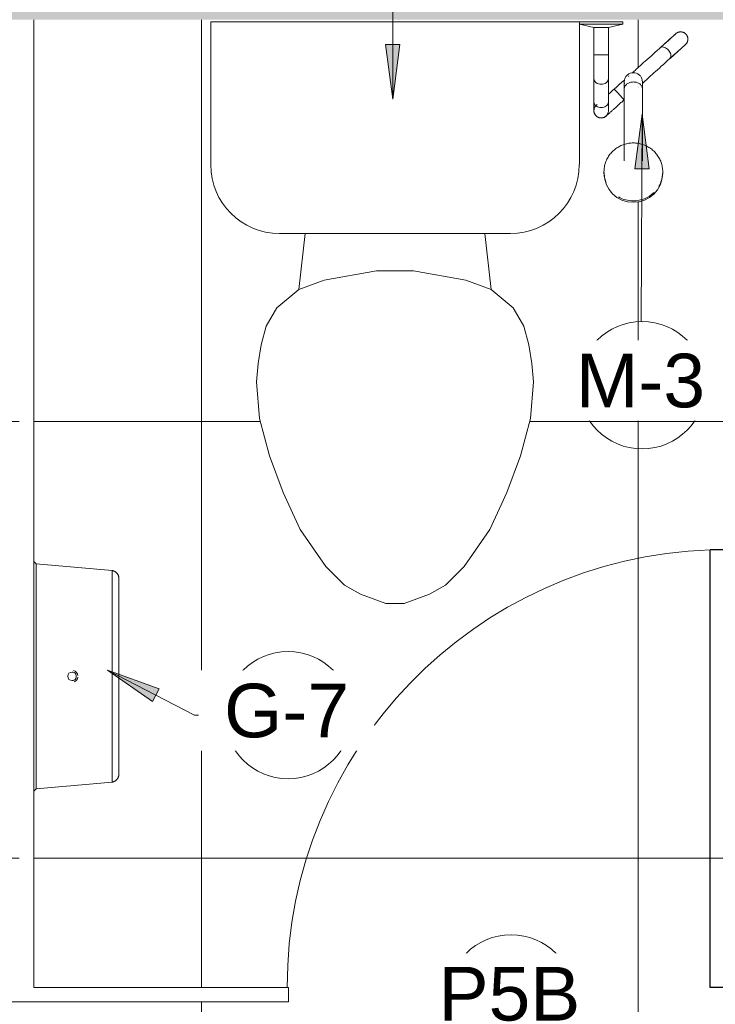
# Model space of a CAD drawing. Header units: metres. Extents: x -7.1 to 31.6, y -21.1 to 8.5.
# Tile 7 of 44: x -4.8 to -3.8, y -19.1 to -17.7. Entities that reach past the tile are written whole.
import ezdxf

# ---------------------------------------------------------------- set-up
doc = ezdxf.new("R2010")
doc.units = ezdxf.units.M
for name, color, linetype, lineweight in [('A-ANNO-KEYN', 231, 'Continuous', 9), ('A-DOOR', 31, 'Continuous', 18), ('A-FLOR-PATT', 8, 'Continuous', 18), ('A-GENM', 13, 'Continuous', 18), ('A-WALL', 113, 'Continuous', 18), ('A-WALL-PATT', 111, 'Continuous', 35), ('P-SANR-FIXT', 6, 'Continuous', 18)]:
    doc.layers.add(name, color=color, linetype=linetype, lineweight=lineweight)
doc.styles.add('Arial_1', font='arial.ttf', dxfattribs={"height": 0.073765})

# ---------------------------------------------------------------- blocks, each defined once
blk = doc.blocks.new('ADA Shower Head with adjustable bar 2 - ADA Shower Head with adjustable bar 2-V1-PAGINAÇÃO DE PISO E LAYOUT VEST_ MASCULINO')
at = {"layer": 'P-SANR-FIXT', "color": 7}
for p, q in [((-0.0243, 0.127), (-0.0245, 0.1248)), ((0.056, 0.1248), (0.0558, 0.127)), ((0.0032, 0.1063), (0.0032, 0.0074)), ((0.0282, 0.0067), (0.0282, 0.1063)), ((0.0282, 0.0221), (0.0287, 0.0225)), ((0.05, 0.0255), (0.05, -0.0071)), ((0.07, -0.0062), (0.07, 0.0255)), ((0.009, 0.0048), (0.0093, 0.005)), ((0.022, -0.0104), (0.0218, -0.0106)), ((0.0225, -0.0099), (0.0223, -0.0102)), ((0.05, -0.0399), (0.05, -0.0769)), ((0.07, -0.0769), (0.07, -0.0399)), ((0.05, -0.0769), (0.03, -0.0819)), ((0.06, -0.0769), (0.05, -0.0769)), ((0.07, -0.0769), (0.06, -0.0769)), ((0.09, -0.0819), (0.07, -0.0769)), ((0.03, -0.0819), (0.03, -0.0849)), ((0.03, -0.0819), (0.06, -0.0819)), ((0.06, -0.0849), (0.03, -0.0849)), ((0.06, -0.0819), (0.09, -0.0819)), ((0.09, -0.0849), (0.06, -0.0849))]:
    blk.add_line(p, q, dxfattribs=at)
at = {"layer": 'P-SANR-FIXT', "color": 7, "flags": 128}
for points in [[(-0.0222, 0.135), (-0.0227, 0.1335), (-0.0232, 0.1319), (-0.0236, 0.1304), (-0.0239, 0.1288), (-0.0242, 0.1272), (-0.0244, 0.1257), (-0.0245, 0.1241), (-0.0246, 0.1225), (-0.0246, 0.1209), (-0.0246, 0.1193), (-0.0244, 0.1177), (-0.0243, 0.1161), (-0.024, 0.1145), (-0.0237, 0.1129), (-0.0233, 0.1114), (-0.0229, 0.1098), (-0.0224, 0.1083), (-0.0218, 0.1068), (-0.0212, 0.1054), (-0.0205, 0.1039), (-0.0198, 0.1025), (-0.019, 0.1011), (-0.0181, 0.0997), (-0.0172, 0.0984), (-0.0162, 0.0971), (-0.0152, 0.0959), (-0.0142, 0.0947), (-0.0131, 0.0935), (-0.0119, 0.0924), (-0.0107, 0.0913), (-0.0095, 0.0903), (-0.0082, 0.0894), (-0.0069, 0.0884), (-0.0055, 0.0876), (-0.0041, 0.0868), (-0.0027, 0.086), (-0.0013, 0.0853), (0.0002, 0.0847), (0.0017, 0.0841), (0.0032, 0.0836), (0.0048, 0.0831), (0.0063, 0.0827), (0.0079, 0.0824), (0.0095, 0.0821), (0.0111, 0.0819), (0.0127, 0.0817), (0.0143, 0.0816), (0.0158, 0.0816)], [(0.0158, 0.0816), (0.0174, 0.0816), (0.019, 0.0817), (0.0206, 0.0819), (0.0222, 0.0821), (0.0238, 0.0824), (0.0253, 0.0827), (0.0269, 0.0831), (0.0284, 0.0836), (0.0299, 0.0841), (0.0314, 0.0847), (0.0329, 0.0853), (0.0344, 0.0861), (0.0358, 0.0868), (0.0372, 0.0876), (0.0385, 0.0885), (0.0398, 0.0894), (0.0411, 0.0904), (0.0423, 0.0914), (0.0435, 0.0925), (0.0447, 0.0936), (0.0458, 0.0948), (0.0468, 0.096), (0.0479, 0.0972), (0.0488, 0.0985), (0.0497, 0.0998), (0.0506, 0.1012), (0.0514, 0.1026), (0.0521, 0.104), (0.0528, 0.1054), (0.0534, 0.1069), (0.054, 0.1084), (0.0544, 0.1099), (0.0549, 0.1115), (0.0553, 0.113), (0.0556, 0.1146), (0.0558, 0.1162), (0.056, 0.1178), (0.0561, 0.1194), (0.0562, 0.121), (0.0561, 0.1226), (0.0561, 0.1242), (0.0559, 0.1258), (0.0557, 0.1274), (0.0554, 0.1289), (0.0551, 0.1305), (0.0547, 0.132), (0.0542, 0.1336), (0.0537, 0.135)], [(0.0287, 0.0225), (0.0297, 0.0234), (0.0308, 0.0244), (0.0318, 0.0253), (0.0328, 0.0262), (0.0338, 0.0271), (0.0348, 0.028), (0.0358, 0.0289), (0.0367, 0.0297), (0.0377, 0.0306), (0.0386, 0.0315), (0.0396, 0.0323), (0.0405, 0.0331), (0.0413, 0.0339), (0.0422, 0.0347), (0.043, 0.0354), (0.0439, 0.0361), (0.0446, 0.0369), (0.0454, 0.0375), (0.0461, 0.0382), (0.0468, 0.0388), (0.0475, 0.0394), (0.0481, 0.04), (0.0487, 0.0405), (0.0493, 0.041), (0.0498, 0.0415), (0.0503, 0.042), (0.0508, 0.0424), (0.0512, 0.0428), (0.0516, 0.0431), (0.052, 0.0434), (0.0523, 0.0437), (0.0525, 0.044), (0.0528, 0.0442), (0.053, 0.0443), (0.0531, 0.0445), (0.0532, 0.0446), (0.0533, 0.0446), (0.0533, 0.0447)], [(0.0533, 0.0447), (0.0536, 0.0449), (0.0539, 0.0452), (0.0542, 0.0454), (0.0546, 0.0456), (0.0549, 0.0458), (0.0553, 0.046), (0.0556, 0.0462), (0.056, 0.0464), (0.0564, 0.0465), (0.0567, 0.0467), (0.0571, 0.0468), (0.0575, 0.0469), (0.0579, 0.047), (0.0583, 0.0471), (0.0587, 0.0471), (0.0591, 0.0472), (0.0595, 0.0472), (0.0599, 0.0472), (0.0603, 0.0472), (0.0607, 0.0472), (0.0611, 0.0472), (0.0615, 0.0471), (0.0619, 0.0471), (0.0623, 0.047), (0.0626, 0.0469), (0.063, 0.0468), (0.0634, 0.0466), (0.0638, 0.0465), (0.0641, 0.0463), (0.0645, 0.0462), (0.0649, 0.046), (0.0652, 0.0458), (0.0655, 0.0456), (0.0659, 0.0453), (0.0662, 0.0451), (0.0665, 0.0448), (0.0668, 0.0446), (0.0671, 0.0443), (0.0674, 0.044), (0.0676, 0.0437), (0.0679, 0.0434), (0.0681, 0.0431), (0.0683, 0.0427), (0.0686, 0.0424), (0.0688, 0.0421), (0.0689, 0.0417), (0.0691, 0.0413), (0.0693, 0.041), (0.0694, 0.0406), (0.0695, 0.0402), (0.0697, 0.0398), (0.0698, 0.0394), (0.0698, 0.0391), (0.0699, 0.0387), (0.0699, 0.0383), (0.07, 0.0379), (0.07, 0.0375), (0.07, 0.0371), (0.07, 0.0367), (0.07, 0.0363), (0.0699, 0.0359), (0.0698, 0.0355), (0.0698, 0.0351), (0.0697, 0.0347), (0.0696, 0.0343), (0.0694, 0.0339), (0.0693, 0.0336), (0.0691, 0.0332), (0.069, 0.0328), (0.0688, 0.0325), (0.0686, 0.0321), (0.0684, 0.0318), (0.0682, 0.0314), (0.0679, 0.0311), (0.0677, 0.0308), (0.0674, 0.0305), (0.0671, 0.0302), (0.0669, 0.0299), (0.0667, 0.0298)], [(0.05, 0.0372), (0.05, 0.0372), (0.05, 0.037), (0.05, 0.0368), (0.05, 0.0365), (0.05, 0.0361), (0.05, 0.0357), (0.05, 0.0352), (0.05, 0.0346), (0.05, 0.034), (0.05, 0.0333), (0.05, 0.0326), (0.05, 0.0317), (0.05, 0.0308), (0.05, 0.0299), (0.05, 0.0289), (0.05, 0.0278), (0.05, 0.0267), (0.05, 0.0255), (0.05, 0.0255)], [(0.0667, 0.0298), (0.0667, 0.0298), (0.0666, 0.0297), (0.0665, 0.0296), (0.0664, 0.0295), (0.0662, 0.0293), (0.066, 0.0291), (0.0657, 0.0289), (0.0654, 0.0286)], [(0.07, 0.0255), (0.07, 0.0267), (0.07, 0.0278), (0.07, 0.0289), (0.07, 0.0299), (0.07, 0.0308), (0.07, 0.0317), (0.07, 0.0325), (0.07, 0.0333), (0.07, 0.034), (0.07, 0.0346), (0.07, 0.0352), (0.07, 0.0357), (0.07, 0.0361), (0.07, 0.0365), (0.07, 0.0368), (0.07, 0.037), (0.07, 0.0372), (0.07, 0.0372)], [(0.0501, 0.0149), (0.0493, 0.0141), (0.0483, 0.0132), (0.0473, 0.0124), (0.0463, 0.0115), (0.0453, 0.0105), (0.0443, 0.0096), (0.0433, 0.0087), (0.0422, 0.0078), (0.0421, 0.0077)], [(0.0032, 0.007), (0.0032, 0.006), (0.0032, 0.0051), (0.0032, 0.0042), (0.0032, 0.0033), (0.0032, 0.0025), (0.0032, 0.0018), (0.0032, 0.0011), (0.0032, 0.0004), (0.0032, -0.0001), (0.0032, -0.0006), (0.0032, -0.0011), (0.0032, -0.0015), (0.0032, -0.0018), (0.0032, -0.002), (0.0032, -0.0022), (0.0032, -0.0024), (0.0032, -0.0024)], [(0.0086, 0.0044), (0.0086, 0.0044), (0.0087, 0.0045), (0.0087, 0.0045)], [(0.0421, 0.0077), (0.0386, 0.0045), (0.0351, 0.0013), (0.0316, -0.0018), (0.0281, -0.0049), (0.0278, -0.0053)], [(0.0282, -0.0024), (0.0282, -0.0023), (0.0282, -0.0022), (0.0282, -0.002), (0.0282, -0.0017), (0.0282, -0.0014), (0.0282, -0.001), (0.0282, -0.0005), (0.0282, 0), (0.0282, 0.0006), (0.0282, 0.0013), (0.0282, 0.002), (0.0282, 0.0027), (0.0282, 0.0035), (0.0282, 0.0044), (0.0282, 0.0053), (0.0282, 0.0063), (0.0282, 0.007)], [(-0.0345, -0.0344), (-0.0314, -0.0316), (-0.0284, -0.0289), (-0.0255, -0.0263), (-0.0227, -0.0238), (-0.02, -0.0213), (-0.0174, -0.019), (-0.0149, -0.0167), (-0.0125, -0.0146), (-0.0102, -0.0125), (-0.008, -0.0105), (-0.0059, -0.0087), (-0.004, -0.0069), (-0.0022, -0.0053), (-0.0005, -0.0038), (0.001, -0.0024), (0.0024, -0.0012), (0.0034, -0.0003)], [(0.05, -0.0066), (0.05, -0.0077), (0.05, -0.0089), (0.05, -0.0101), (0.05, -0.0114), (0.05, -0.0127), (0.05, -0.0141), (0.05, -0.0155), (0.05, -0.0169), (0.05, -0.0184), (0.05, -0.02), (0.05, -0.0216), (0.05, -0.0232), (0.05, -0.0248), (0.05, -0.0265), (0.05, -0.0282), (0.05, -0.0299), (0.05, -0.0316), (0.05, -0.0334), (0.05, -0.0351), (0.05, -0.0369), (0.05, -0.0387), (0.05, -0.0399)], [(0.07, -0.0399), (0.07, -0.0381), (0.07, -0.0363), (0.07, -0.0345), (0.07, -0.0328), (0.07, -0.031), (0.07, -0.0293), (0.07, -0.0276), (0.07, -0.0259), (0.07, -0.0242), (0.07, -0.0226), (0.07, -0.021), (0.07, -0.0195), (0.07, -0.0179), (0.07, -0.0165), (0.07, -0.015), (0.07, -0.0136), (0.07, -0.0123), (0.07, -0.011), (0.07, -0.0097), (0.07, -0.0085), (0.07, -0.0073), (0.07, -0.0066)], [(0.0173, -0.0146), (0.0162, -0.0157), (0.0148, -0.0169), (0.0133, -0.0182), (0.0117, -0.0197), (0.0099, -0.0213), (0.0081, -0.023), (0.006, -0.0248), (0.0039, -0.0267), (0.0016, -0.0288), (-0.0007, -0.0309), (-0.0032, -0.0331), (-0.0058, -0.0355), (-0.0085, -0.0379), (-0.0113, -0.0404), (-0.0142, -0.043), (-0.0171, -0.0457), (-0.0202, -0.0484), (-0.0211, -0.0493)], [(-0.0345, -0.0344), (-0.0365, -0.0362), (-0.0384, -0.0379), (-0.0402, -0.0395), (-0.0419, -0.0411), (-0.0435, -0.0425), (-0.0451, -0.0439), (-0.0465, -0.0452), (-0.0479, -0.0464), (-0.0491, -0.0475), (-0.0503, -0.0486), (-0.0513, -0.0495), (-0.0522, -0.0504), (-0.0531, -0.0511), (-0.0538, -0.0518), (-0.0544, -0.0524), (-0.0549, -0.0528), (-0.0554, -0.0532), (-0.0556, -0.0534), (-0.0558, -0.0536), (-0.0559, -0.0537), (-0.0559, -0.0537)], [(-0.0559, -0.0537), (-0.0559, -0.0536), (-0.0557, -0.0535), (-0.0554, -0.0532), (-0.055, -0.0529), (-0.0545, -0.0524), (-0.0539, -0.0519), (-0.0532, -0.0512), (-0.0524, -0.0505), (-0.0515, -0.0497), (-0.0504, -0.0487), (-0.0493, -0.0477), (-0.0481, -0.0466), (-0.0467, -0.0454), (-0.0453, -0.0441), (-0.0438, -0.0427), (-0.0422, -0.0413), (-0.0404, -0.0398), (-0.0387, -0.0381), (-0.0368, -0.0365), (-0.0348, -0.0347), (-0.0345, -0.0344)], [(-0.0425, -0.0685), (-0.0428, -0.0688), (-0.0431, -0.0691), (-0.0435, -0.0693), (-0.0438, -0.0695), (-0.0441, -0.0697), (-0.0445, -0.0699), (-0.0448, -0.0701), (-0.0452, -0.0703), (-0.0456, -0.0704), (-0.0459, -0.0706), (-0.0463, -0.0707), (-0.0467, -0.0708), (-0.0471, -0.0709), (-0.0475, -0.071), (-0.0479, -0.071), (-0.0483, -0.0711), (-0.0487, -0.0711), (-0.0491, -0.0711), (-0.0495, -0.0711), (-0.0499, -0.0711), (-0.0503, -0.0711), (-0.0507, -0.071), (-0.0511, -0.0709), (-0.0515, -0.0709), (-0.0519, -0.0708), (-0.0522, -0.0706), (-0.0526, -0.0705), (-0.053, -0.0704), (-0.0534, -0.0702), (-0.0537, -0.07), (-0.0541, -0.0699), (-0.0544, -0.0697), (-0.0548, -0.0694), (-0.0551, -0.0692), (-0.0554, -0.069), (-0.0557, -0.0687), (-0.056, -0.0684), (-0.0563, -0.0682), (-0.0566, -0.0679), (-0.0568, -0.0676), (-0.0571, -0.0673), (-0.0573, -0.067), (-0.0576, -0.0666), (-0.0578, -0.0663), (-0.058, -0.0659), (-0.0582, -0.0656), (-0.0583, -0.0652), (-0.0585, -0.0649), (-0.0586, -0.0645), (-0.0588, -0.0641), (-0.0589, -0.0637), (-0.059, -0.0633), (-0.059, -0.0629), (-0.0591, -0.0625), (-0.0592, -0.0621), (-0.0592, -0.0617), (-0.0592, -0.0613), (-0.0592, -0.0609), (-0.0592, -0.0605), (-0.0592, -0.0601), (-0.0591, -0.0598), (-0.0591, -0.0594), (-0.059, -0.059), (-0.0589, -0.0586), (-0.0588, -0.0582), (-0.0587, -0.0578), (-0.0585, -0.0574), (-0.0584, -0.0571), (-0.0582, -0.0567), (-0.058, -0.0563), (-0.0578, -0.056), (-0.0576, -0.0557), (-0.0574, -0.0553), (-0.0571, -0.055), (-0.0569, -0.0547), (-0.0566, -0.0544), (-0.0564, -0.0541), (-0.0561, -0.0538), (-0.0559, -0.0537)], [(-0.0211, -0.0493), (-0.0231, -0.0511), (-0.025, -0.0527), (-0.0268, -0.0544), (-0.0285, -0.0559), (-0.0301, -0.0574), (-0.0317, -0.0588), (-0.0331, -0.0601), (-0.0345, -0.0613), (-0.0357, -0.0624), (-0.0369, -0.0634), (-0.0379, -0.0644), (-0.0389, -0.0652), (-0.0397, -0.066), (-0.0404, -0.0667), (-0.0411, -0.0672), (-0.0416, -0.0677), (-0.042, -0.068), (-0.0423, -0.0683), (-0.0425, -0.0685), (-0.0425, -0.0685), (-0.0425, -0.0685)], [(-0.0425, -0.0685), (-0.0425, -0.0685), (-0.0423, -0.0683), (-0.042, -0.0681), (-0.0416, -0.0677), (-0.0411, -0.0673), (-0.0405, -0.0667), (-0.0398, -0.0661), (-0.039, -0.0654), (-0.0381, -0.0645), (-0.037, -0.0636), (-0.0359, -0.0626), (-0.0347, -0.0615), (-0.0333, -0.0603), (-0.0319, -0.059), (-0.0304, -0.0576), (-0.0288, -0.0562), (-0.0271, -0.0546), (-0.0253, -0.053), (-0.0234, -0.0513), (-0.0214, -0.0496), (-0.0211, -0.0493)]]:
    blk.add_lwpolyline(points, dxfattribs=at)
at = {"layer": 'P-SANR-FIXT', "color": 7}
for start, end in [(156.7754, 163.7061), (140.3345, 147), (125.452, 132), (109.0852, 117), (95.9544, 102), (80.9195, 87), (65.5077, 72), (50.3026, 57), (35.0741, 42), (20.3917, 29.2437), (168.3376, 179.0501), (4.6811, 13.7838)]:
    blk.add_arc((0.06, 0.0372), 0.01, start, end, dxfattribs=at)
for centre, major_axis, ratio, start_param, end_param in [((0.0158, 0.1237), (-0.0402, 0), 0.98191, 4.712389, 6.266208), ((0.0158, 0.1237), (0.0402, 0), 0.98191, 0, 1.570796), ((0.0158, 0.1215), (-0.0404, 0), 0.98191, 4.712389, 5.497787), ((0.0158, 0.1215), (0.0404, 0), 0.98191, 1.047198, 1.570796), ((0.0158, 0.1215), (0.0404, 0), 0.98191, 2.617994, 2.879793), ((0.0158, 0.1215), (0.0404, 0), 0.98191, 0.261799, 0.38633), ((0.0158, 0.1215), (0.0404, 0), 0.98191, 3.032361, 3.141593), ((0.0158, 0.1215), (0.0404, 0), 0.98191, 0, 0.121534), ((0.06, 0.0372), (0.01, 0), 0.999727, 2.617994, 2.721947), ((0.06, 0.0372), (0.01, 0), 0.999727, 2.356194, 2.458931), ((0.06, 0.0372), (0.01, 0), 0.999727, 1.570796, 2.19579), ((0.06, 0.0372), (0.01, 0), 0.999727, 0.996171, 1.570796), ((0.06, 0.0372), (0.01, 0), 0.999727, 0.785398, 0.887202), ((0.06, 0.0372), (0.01, 0), 0.999727, 0.523599, 0.626739), ((0.06, 0.0372), (0.01, 0), 0.999727, 0.261799, 0.366043), ((0.06, 0.0372), (0.01, 0), 0.999727, 3.141593, 3.241128), ((0.06, 0.0372), (0.01, 0), 0.999727, 2.879793, 2.952606), ((0.06, 0.0372), (0.01, 0), 0.999727, 0, 0.104821), ((0.0354, 0.0151), (-0.00669, 0.00743), 0.029353, 0, 1.047198), ((0.0354, 0.0151), (-0.00669, 0.00743), 0.029353, 1.047262, 1.396263), ((0.0354, 0.0151), (-0.00669, 0.00743), 0.029353, 1.396289, 1.745294), ((0.0354, 0.0151), (-0.00669, 0.00743), 0.029353, 1.745329, 2.443393), ((0.0354, 0.0151), (-0.00669, 0.00743), 0.029353, 2.443461, 3.141593)]:
    blk.add_ellipse(centre, major_axis=major_axis, ratio=ratio, start_param=start_param, end_param=end_param, dxfattribs=at)
for points, knots in [([(0.06, 0.0328), (0.0588, 0.0328), (0.0565, 0.0325), (0.0534, 0.0312), (0.0512, 0.0292), (0.05, 0.0268), (0.0499, 0.0251), (0.0501, 0.0243)], [0, 0, 0, 0, 0.1111111, 0.2222222, 0.3333333, 0.4444444, 0.5513973, 0.5513973, 0.5513973, 0.5513973]), ([(0.0699, 0.0243), (0.0701, 0.0251), (0.07, 0.0268), (0.0688, 0.0292), (0.0666, 0.0312), (0.0635, 0.0325), (0.0612, 0.0328), (0.06, 0.0328)], [0.4489007, 0.4489007, 0.4489007, 0.4489007, 0.5555556, 0.6666667, 0.7777778, 0.8888889, 1, 1, 1, 1]), ([(-0.0345, -0.0344), (-0.0353, -0.0351), (-0.0363, -0.0373), (-0.0356, -0.0412), (-0.0336, -0.0447), (-0.0312, -0.0473), (-0.0284, -0.0493), (-0.0256, -0.0504), (-0.023, -0.0504), (-0.0217, -0.0498), (-0.0211, -0.0493)], [-1, -1, -1, -1, -0.833333, -0.666667, -0.555556, -0.444444, -0.333333, -0.222222, -0.111111, 0, 0, 0, 0])]:
    blk.add_open_spline(points, degree=3, knots=knots, dxfattribs=at)
for points in [[(0.0157, -0.0022), (0.0141, -0.0022), (0.0108, -0.0017), (0.0067, 0.0004), (0.0039, 0.0034), (0.0032, 0.0058), (0.0032, 0.007)], [(0.0282, 0.007), (0.0282, 0.0058), (0.0276, 0.0034), (0.0248, 0.0004), (0.0206, -0.0017), (0.0174, -0.0022), (0.0157, -0.0022)], [(0.06, 0.001), (0.0587, 0.001), (0.056, 0.0006), (0.0527, -0.0012), (0.0505, -0.0037), (0.05, -0.0056), (0.05, -0.0066)], [(0.07, -0.0066), (0.07, -0.0056), (0.0695, -0.0037), (0.0673, -0.0012), (0.064, 0.0006), (0.0613, 0.001), (0.06, 0.001)], [(0.0157, -0.0149), (0.0143, -0.0149), (0.0114, -0.0144), (0.0075, -0.0122), (0.0047, -0.0088), (0.0032, -0.0046), (0.0032, -0.0017), (0.0034, -0.0002)], [(0.028, -0.0002), (0.0283, -0.0017), (0.0283, -0.0046), (0.0268, -0.0088), (0.0239, -0.0122), (0.0201, -0.0144), (0.0172, -0.0149), (0.0157, -0.0149)], [(0.06, -0.0396), (0.0588, -0.0396), (0.0565, -0.0396), (0.0534, -0.0397), (0.0512, -0.0397), (0.0499, -0.0398), (0.0499, -0.0399), (0.0502, -0.0399)], [(0.0698, -0.0399), (0.0701, -0.0399), (0.0701, -0.0398), (0.0688, -0.0397), (0.0666, -0.0397), (0.0635, -0.0396), (0.0612, -0.0396), (0.06, -0.0396)]]:
    blk.add_open_spline(points, degree=3, dxfattribs=at)
blk = doc.blocks.new('Toilet_tissue_dispenser_12762 - Toilet_tissue_dispenser_12762-202880-PAGINAÇÃO DE PISO E LAYOUT VEST_ MASCULINO')
at = {"layer": 'A-GENM'}
for p, q in [((-0.158, 0), (-0.1545, -0.0035)), ((-0.1545, -0.0035), (-0.1453, -0.1079)), ((0, -0.0035), (-0.1545, -0.0035)), ((0.1545, -0.0035), (0, -0.0035)), ((0.1453, -0.1079), (0.1545, -0.0035)), ((0.1545, -0.0035), (0.158, 0)), ((-0.1453, -0.1079), (0, -0.1079)), ((0, -0.1079), (0.1453, -0.1079))]:
    blk.add_line(p, q, dxfattribs=at)
at = {"layer": 'A-GENM', "flags": 128}
for points in [[(-0.1345, -0.117), (-0.135, -0.117), (-0.1354, -0.117), (-0.1358, -0.1169), (-0.1363, -0.1169), (-0.1367, -0.1168), (-0.1371, -0.1167), (-0.1376, -0.1166), (-0.138, -0.1164), (-0.1384, -0.1163), (-0.1388, -0.1161), (-0.1392, -0.116), (-0.1396, -0.1158), (-0.14, -0.1156), (-0.1404, -0.1153), (-0.1407, -0.1151), (-0.1411, -0.1148), (-0.1414, -0.1146), (-0.1418, -0.1143), (-0.1421, -0.114), (-0.1424, -0.1137), (-0.1427, -0.1134), (-0.143, -0.113), (-0.1433, -0.1127), (-0.1435, -0.1123), (-0.1438, -0.112), (-0.144, -0.1116), (-0.1442, -0.1112), (-0.1444, -0.1108), (-0.1446, -0.1104), (-0.1448, -0.11), (-0.1449, -0.1096), (-0.145, -0.1092), (-0.1452, -0.1088), (-0.1453, -0.1083), (-0.1453, -0.1079)], [(0.1453, -0.1079), (0.1452, -0.1084), (0.1451, -0.1088), (0.145, -0.1092), (0.1449, -0.1096), (0.1447, -0.1101), (0.1446, -0.1105), (0.1444, -0.1109), (0.1442, -0.1112), (0.144, -0.1116), (0.1437, -0.112), (0.1435, -0.1124), (0.1432, -0.1127), (0.143, -0.1131), (0.1427, -0.1134), (0.1424, -0.1137), (0.1421, -0.114), (0.1417, -0.1143), (0.1414, -0.1146), (0.141, -0.1149), (0.1407, -0.1151), (0.1403, -0.1153), (0.1399, -0.1156), (0.1396, -0.1158), (0.1392, -0.116), (0.1388, -0.1162), (0.1384, -0.1163), (0.1379, -0.1165), (0.1375, -0.1166), (0.1371, -0.1167), (0.1367, -0.1168), (0.1362, -0.1169), (0.1358, -0.1169), (0.1354, -0.117), (0.1349, -0.117), (0.1345, -0.117)], [(-0.004, -0.117), (-0.0054, -0.117), (-0.0108, -0.117), (-0.0161, -0.117), (-0.0214, -0.117), (-0.0267, -0.117), (-0.032, -0.117), (-0.0372, -0.117), (-0.0423, -0.117), (-0.0474, -0.117), (-0.0524, -0.117), (-0.0573, -0.117), (-0.0621, -0.117), (-0.0668, -0.117), (-0.0715, -0.117), (-0.076, -0.117), (-0.0803, -0.117), (-0.0846, -0.117), (-0.0887, -0.117), (-0.0927, -0.117), (-0.0965, -0.117), (-0.1002, -0.117), (-0.1037, -0.117), (-0.107, -0.117), (-0.1102, -0.117), (-0.1132, -0.117), (-0.116, -0.117), (-0.1187, -0.117), (-0.1211, -0.117), (-0.1233, -0.117), (-0.1254, -0.117), (-0.1272, -0.117), (-0.1289, -0.117), (-0.1303, -0.117), (-0.1316, -0.117), (-0.1326, -0.117), (-0.1334, -0.117), (-0.134, -0.117), (-0.1344, -0.117), (-0.1345, -0.117), (-0.1345, -0.117)], [(-0.1345, -0.117), (-0.1344, -0.117), (-0.1341, -0.117), (-0.1336, -0.117), (-0.1328, -0.117), (-0.1319, -0.117), (-0.1307, -0.117), (-0.1293, -0.117), (-0.1277, -0.117), (-0.1259, -0.117), (-0.1239, -0.117), (-0.1217, -0.117), (-0.1193, -0.117), (-0.1168, -0.117), (-0.114, -0.117), (-0.111, -0.117), (-0.1079, -0.117), (-0.1046, -0.117), (-0.1011, -0.117), (-0.0975, -0.117), (-0.0937, -0.117), (-0.0898, -0.117), (-0.0857, -0.117), (-0.0815, -0.117), (-0.0772, -0.117), (-0.0727, -0.117), (-0.0681, -0.117), (-0.0634, -0.117), (-0.0586, -0.117), (-0.0537, -0.117), (-0.0488, -0.117), (-0.0437, -0.117), (-0.0386, -0.117), (-0.0334, -0.117), (-0.0282, -0.117), (-0.0229, -0.117), (-0.0175, -0.117), (-0.0122, -0.117), (-0.0068, -0.117), (-0.0015, -0.117), (0, -0.117)], [(0, -0.117), (0.0054, -0.117), (0.0108, -0.117), (0.0161, -0.117), (0.0214, -0.117), (0.0267, -0.117), (0.032, -0.117), (0.0372, -0.117), (0.0423, -0.117), (0.0474, -0.117), (0.0524, -0.117), (0.0573, -0.117), (0.0621, -0.117), (0.0668, -0.117), (0.0715, -0.117), (0.076, -0.117), (0.0803, -0.117), (0.0846, -0.117), (0.0887, -0.117), (0.0927, -0.117), (0.0965, -0.117), (0.1002, -0.117), (0.1037, -0.117), (0.107, -0.117), (0.1102, -0.117), (0.1132, -0.117), (0.116, -0.117), (0.1187, -0.117), (0.1211, -0.117), (0.1233, -0.117), (0.1254, -0.117), (0.1272, -0.117), (0.1289, -0.117), (0.1303, -0.117), (0.1316, -0.117), (0.1326, -0.117), (0.1334, -0.117), (0.134, -0.117), (0.1344, -0.117), (0.1345, -0.117), (0.1345, -0.117)], [(0.1345, -0.117), (0.1344, -0.117), (0.1341, -0.117), (0.1336, -0.117), (0.1328, -0.117), (0.1319, -0.117), (0.1307, -0.117), (0.1293, -0.117), (0.1277, -0.117), (0.1259, -0.117), (0.1239, -0.117), (0.1217, -0.117), (0.1193, -0.117), (0.1168, -0.117), (0.114, -0.117), (0.111, -0.117), (0.1079, -0.117), (0.1046, -0.117), (0.1011, -0.117), (0.0975, -0.117), (0.0937, -0.117), (0.0898, -0.117), (0.0857, -0.117), (0.0815, -0.117), (0.0772, -0.117), (0.0727, -0.117), (0.0681, -0.117), (0.0634, -0.117), (0.0586, -0.117), (0.0537, -0.117), (0.0488, -0.117), (0.0437, -0.117), (0.0386, -0.117), (0.0334, -0.117), (0.0282, -0.117), (0.0229, -0.117), (0.0175, -0.117), (0.0122, -0.117), (0.0068, -0.117), (0.004, -0.117)]]:
    blk.add_lwpolyline(points, dxfattribs=at)
at = {"layer": 'A-GENM'}
for radius, start, end in [(0.0059, 360, 180), (0.0059, 180, 360), (0.00813, 200.3465, 261.012), (0.00812, 278.988, 344.8948)]:
    blk.add_arc((0, -0.0526), radius, start, end, dxfattribs=at)
blk = doc.blocks.new('M_Toilet-Domestic-3D - M_Toilet-Domestic-3D-202872-PAGINAÇÃO DE PISO E LAYOUT VEST_ MASCULINO')
at = {"layer": 'P-SANR-FIXT', "color": 7}
for p, q in [((-0.2534, 0.4947), (0.2534, 0.4947)), ((-0.2534, 0.2984), (-0.2534, 0.4947)), ((0.2534, 0.4947), (0.2534, 0.2984)), ((0.1587, 0.2038), (-0.1588, 0.2038)), ((-0.1235, 0.2038), (-0.1323, 0.127)), ((0.1235, 0.2038), (0.1323, 0.127)), ((-0.0254, 0.1524), (-0.0974, 0.1397)), ((0.0254, 0.1524), (-0.0254, 0.1524)), ((0.0974, 0.1397), (0.0254, 0.1524)), ((-0.0974, 0.1397), (-0.1323, 0.127)), ((0.1323, 0.127), (0.0974, 0.1397)), ((-0.1323, 0.127), (-0.1626, 0.1016)), ((0.1626, 0.1016), (0.1323, 0.127)), ((-0.1626, 0.1016), (-0.177, 0.0762)), ((0.177, 0.0762), (0.1626, 0.1016)), ((-0.177, 0.0762), (-0.1838, 0.0508)), ((0.1838, 0.0508), (0.177, 0.0762)), ((-0.1838, 0.0508), (-0.1883, 0.0253)), ((0.1883, 0.0253), (0.1838, 0.0508)), ((-0.1883, 0.0253), (-0.1905, 0)), ((0.1905, 0), (0.1883, 0.0253)), ((-0.1905, 0), (-0.1861, -0.0506)), ((0.1861, -0.0506), (0.1905, 0)), ((-0.1861, -0.0506), (-0.1724, -0.1016)), ((0.1724, -0.1016), (0.1861, -0.0506)), ((-0.1724, -0.1016), (-0.1539, -0.1524)), ((0.1539, -0.1524), (0.1724, -0.1016)), ((-0.1539, -0.1524), (-0.1302, -0.2032)), ((0.1302, -0.2032), (0.1539, -0.1524)), ((-0.1302, -0.2032), (-0.095, -0.254)), ((0.095, -0.254), (0.1302, -0.2032)), ((-0.095, -0.254), (-0.0696, -0.2794)), ((0.0696, -0.2794), (0.095, -0.254)), ((-0.0696, -0.2794), (-0.0476, -0.2921)), ((0.0476, -0.2921), (0.0696, -0.2794)), ((-0.0476, -0.2921), (-0.0127, -0.3048)), ((0.0127, -0.3048), (0.0476, -0.2921)), ((-0.0127, -0.3048), (0.0127, -0.3048))]:
    blk.add_line(p, q, dxfattribs=at)
for centre, start, end in [((-0.1588, 0.2984), 180, 270), ((0.1587, 0.2984), 270, 360)]:
    blk.add_arc(centre, 0.0946, start, end, dxfattribs=at)
blk = doc.blocks.new('M_Descarga simples1 - 60X160 _vest_ m_-2529210-PAGINAÇÃO DE PISO E LAYOUT VEST_ MASCULINO')
at = {"layer": 'A-DOOR', "lineweight": 25}
for p, q in [((0.28, 0.01), (0.28, 0.6114)), ((0.3, 0.6114), (0.28, 0.6114)), ((0.3, 0.01), (0.3, 0.6114)), ((0.3, 0.01), (0.28, 0.01))]:
    blk.add_line(p, q, dxfattribs=at)
at = {"layer": 'A-DOOR'}
blk.add_arc((0.3, 0.01), 0.6017, 91.9048, 180, dxfattribs=at)
blk = doc.blocks.new('M_Identificador de nota-chave - Texto da nota-chave-86548-PAGINAÇÃO DE PISO E LAYOUT VEST_ MASCULINO')
at = {"layer": 'A-ANNO-KEYN'}
blk.add_circle((0.000244, -0.000205), 0.0035, dxfattribs=at)

msp = doc.modelspace()

# ---------------------------------------------------------------- hatches: boundary and pattern name
at = {"layer": 'A-ANNO-KEYN'}
for points in [[(-4.2638, -17.8214), (-4.2539, -17.7464), (-4.2737, -17.7464)], [(-3.921, -17.8421), (-3.9312, -17.917), (-3.9115, -17.9171)], [(-4.6561, -18.6061), (-4.5941, -18.6493), (-4.585, -18.6318)]]:
    msp.add_hatch(color=256, dxfattribs=at).paths.add_polyline_path(points, flags=0)
at = {"layer": 'A-FLOR-PATT'}
h = msp.add_hatch(dxfattribs=at)
h.set_pattern_fill('FP_3', color=256, style=0, pattern_type=2)
h.set_pattern_definition([(0, (-7.527, -17.065), (0, 0.6), []), (90, (-7.527, -17.065), (-0.6, 4e-17), [])])
h.paths.add_polyline_path([(-4.9073, -20.6646), (-4.3073, -20.6646), (-4.3073, -20.0298), (-4.2873, -20.0298), (-4.2873, -20.6646), (-3.6873, -20.6646), (-3.6873, -20.0298), (-3.6673, -20.0298), (-3.6673, -20.2617), (-0.7273, -20.2615), (-0.7273, -19.0622), (-0.8648, -19.0622), (-0.8648, -19.0422), (-0.7273, -19.0422), (-0.7273, -17.7122), (-1.6973, -17.7122), (-1.6973, -19.0422), (-1.4648, -19.0422), (-1.4648, -19.0622), (-1.7673, -19.0622), (-1.7673, -19.0422), (-1.7173, -19.0422), (-1.7173, -17.7122), (-2.7173, -17.7122), (-2.7173, -19.0422), (-2.3673, -19.0422), (-2.3673, -19.0622), (-2.7873, -19.0622), (-2.7873, -19.0422), (-2.7373, -19.0422), (-2.7373, -17.7122), (-3.7373, -17.7124), (-3.7373, -18.4566), (-3.7337, -18.4601), (-3.6293, -18.4693), (-3.6244, -18.4718), (-3.6222, -18.4743), (-3.6212, -18.4762), (-3.6203, -18.4811), (-3.6205, -18.75), (-3.6221, -18.7548), (-3.6235, -18.7564), (-3.6261, -18.7584), (-3.6293, -18.7599), (-3.7337, -18.7691), (-3.7373, -18.7726), (-3.7373, -19.0422), (-3.3873, -19.0422), (-3.3873, -19.0622), (-3.8073, -19.0622), (-3.8073, -19.0422), (-3.7573, -19.0422), (-3.7573, -17.7122), (-4.7573, -17.7122), (-4.7573, -18.4566), (-4.7537, -18.4601), (-4.6493, -18.4693), (-4.6444, -18.4718), (-4.6422, -18.4743), (-4.6412, -18.4762), (-4.6403, -18.4811), (-4.6405, -18.75), (-4.6421, -18.7548), (-4.6435, -18.7564), (-4.6461, -18.7584), (-4.6493, -18.7599), (-4.7537, -18.7691), (-4.7573, -18.7726), (-4.7573, -19.0422), (-4.4073, -19.0422), (-4.4073, -19.0622), (-4.8373, -19.0622), (-4.8373, -19.0422), (-4.7773, -19.0422), (-4.7773, -17.7122), (-5.7773, -17.7122), (-5.7773, -18.4566), (-5.7737, -18.4601), (-5.6693, -18.4693), (-5.6644, -18.4718), (-5.6622, -18.4743), (-5.6612, -18.4762), (-5.6603, -18.4811), (-5.6605, -18.75), (-5.6621, -18.7548), (-5.6635, -18.7564), (-5.6661, -18.7584), (-5.6693, -18.7599), (-5.7737, -18.7691), (-5.7773, -18.7726), (-5.7773, -19.0422), (-5.4373, -19.0422), (-5.4373, -19.0622), (-5.9273, -19.0622), (-5.9273, -16.7159), (-6.9273, -16.7159), (-6.9273, -20.0646), (-4.9273, -20.0646), (-4.9273, -20.0298), (-4.9073, -20.0298), (-4.9073, -20.6637)], flags=0)
h.paths.add_polyline_path([(-3.8199, -20.6548), (-4.0547, -20.6548), (-4.0653, -20.6237), (-4.0741, -20.5922), (-4.0809, -20.5601), (-4.0858, -20.5277), (-4.0888, -20.4952), (-4.0898, -20.4624), (-4.0886, -20.4398), (-4.0853, -20.4178), (-4.0799, -20.3963), (-4.0723, -20.3758), (-4.0628, -20.3566), (-4.0514, -20.3389), (-4.0384, -20.323), (-4.0239, -20.3091), (-4.0081, -20.2975), (-3.9914, -20.2883), (-3.9738, -20.2816), (-3.9557, -20.2775), (-3.9373, -20.2762), (-3.9189, -20.2775), (-3.9008, -20.2816), (-3.8832, -20.2883), (-3.8664, -20.2975), (-3.8506, -20.3091), (-3.8362, -20.323), (-3.8231, -20.3389), (-3.8118, -20.3566), (-3.8022, -20.3758), (-3.7947, -20.3963), (-3.7892, -20.4178), (-3.7858, -20.4427), (-3.7848, -20.4624), (-3.7858, -20.4952), (-3.7887, -20.5277), (-3.7936, -20.5601), (-3.8005, -20.5922), (-3.8092, -20.6237)], flags=0)
h.paths.add_polyline_path([(-4.6747, -20.6548), (-4.6853, -20.6237), (-4.695, -20.5881), (-4.7014, -20.5571), (-4.7062, -20.5234), (-4.7088, -20.4952), (-4.7098, -20.4624), (-4.7086, -20.4398), (-4.7053, -20.4178), (-4.6999, -20.3963), (-4.6923, -20.3758), (-4.6828, -20.3566), (-4.6714, -20.3389), (-4.6584, -20.323), (-4.6439, -20.3091), (-4.6281, -20.2975), (-4.6114, -20.2883), (-4.5938, -20.2816), (-4.5757, -20.2775), (-4.5573, -20.2762), (-4.5389, -20.2775), (-4.5208, -20.2816), (-4.5032, -20.2883), (-4.4864, -20.2975), (-4.4706, -20.3091), (-4.4562, -20.323), (-4.4431, -20.3389), (-4.4318, -20.3566), (-4.4222, -20.3758), (-4.4147, -20.3963), (-4.4092, -20.4178), (-4.4058, -20.4427), (-4.4048, -20.4624), (-4.4058, -20.4952), (-4.4087, -20.5277), (-4.4136, -20.5601), (-4.4205, -20.5922), (-4.4292, -20.6237), (-4.4399, -20.6548), (-4.6354, -20.6548)], flags=0)
h.paths.add_polyline_path([(-6.4773, -20.5854), (-6.4496, -20.5838), (-6.4231, -20.5792), (-6.397, -20.5716), (-6.3726, -20.5615), (-6.3484, -20.5481), (-6.3265, -20.5325), (-6.3064, -20.5145), (-6.2884, -20.4943), (-6.2728, -20.4722), (-6.2598, -20.4486), (-6.2494, -20.4235), (-6.242, -20.3978), (-6.2375, -20.3711), (-6.2375, -20.3712), (-6.242, -20.3978), (-6.2496, -20.4238), (-6.2599, -20.4488), (-6.2732, -20.4727), (-6.2887, -20.4946), (-6.3067, -20.5147), (-6.3269, -20.5328), (-6.349, -20.5484), (-6.3727, -20.5615), (-6.3978, -20.5719), (-6.4239, -20.5794), (-6.4516, -20.5839), (-6.4773, -20.5854), (-6.4783, -20.5854)], flags=0)
h.paths.add_polyline_path([(-6.5043, -20.5839), (-6.5043, -20.5838), (-6.531, -20.5793), (-6.557, -20.5718), (-6.582, -20.5615), (-6.6057, -20.5484), (-6.6277, -20.5327), (-6.6479, -20.5147), (-6.6659, -20.4945), (-6.6816, -20.4724), (-6.6947, -20.4488), (-6.705, -20.4237), (-6.7125, -20.3978), (-6.7171, -20.3707), (-6.717, -20.3714), (-6.7125, -20.3978), (-6.705, -20.4238), (-6.6946, -20.449), (-6.6814, -20.4727), (-6.6659, -20.4946), (-6.6478, -20.5149), (-6.6277, -20.5328), (-6.6056, -20.5485), (-6.5815, -20.5617), (-6.557, -20.5719), (-6.5305, -20.5795), (-6.5043, -20.5839)], flags=0)
h.paths.add_polyline_path([(-5.3996, -20.1128), (-5.4043, -20.113), (-5.431, -20.1176), (-5.4583, -20.1256), (-5.482, -20.1354), (-5.5074, -20.1498), (-5.5277, -20.1642), (-5.549, -20.1834), (-5.5659, -20.2024), (-5.5823, -20.2257), (-5.5947, -20.2481), (-5.6057, -20.2755), (-5.6125, -20.2991), (-5.6171, -20.3274), (-5.6168, -20.3258), (-5.6122, -20.2991), (-5.6045, -20.2731), (-5.594, -20.2481), (-5.5807, -20.2244), (-5.5648, -20.2024), (-5.5465, -20.1822), (-5.526, -20.1642), (-5.5034, -20.1485), (-5.482, -20.1367), (-5.4545, -20.1256), (-5.431, -20.1188), (-5.4043, -20.1143), (-5.3773, -20.1128)], flags=0)
h.paths.add_polyline_path([(-5.3503, -20.113), (-5.3773, -20.1115), (-5.3996, -20.1128), (-5.3726, -20.113)], flags=0)
h.paths.add_polyline_path([(-5.136, -20.3535), (-5.136, -20.3528), (-5.1375, -20.3256), (-5.1425, -20.2973), (-5.1495, -20.2731), (-5.1599, -20.2481), (-5.173, -20.2244), (-5.1886, -20.2024), (-5.2067, -20.1822), (-5.2268, -20.1642), (-5.2489, -20.1485), (-5.2726, -20.1354), (-5.2976, -20.125), (-5.3236, -20.1176), (-5.3503, -20.113), (-5.3726, -20.113), (-5.3503, -20.1143), (-5.3236, -20.1188), (-5.2976, -20.1263), (-5.2726, -20.1367), (-5.2489, -20.1498), (-5.2268, -20.1654), (-5.2066, -20.1835), (-5.1886, -20.2036), (-5.173, -20.2257), (-5.1599, -20.2494), (-5.1495, -20.2744), (-5.142, -20.3004), (-5.1375, -20.3275), (-5.136, -20.3528)], flags=0)
h.paths.add_polyline_path([(-5.4023, -18.7443), (-5.5171, -18.7443), (-5.5161, -18.729), (-5.5132, -18.7141), (-5.5084, -18.6996), (-5.5018, -18.6859), (-5.4936, -18.673), (-5.4837, -18.6614), (-5.4725, -18.651), (-5.46, -18.6422), (-5.4466, -18.635), (-5.4323, -18.6296), (-5.4176, -18.6261), (-5.4023, -18.6245), (-5.4023, -18.7372)], flags=0)
h.paths.add_polyline_path([(-5.4023, -18.8642), (-5.4023, -18.7443), (-5.2771, -18.7443), (-5.2802, -18.7718), (-5.2896, -18.7977), (-5.3046, -18.8209), (-5.3246, -18.84), (-5.3484, -18.854), (-5.3747, -18.8622)], flags=0)
h.paths.add_polyline_path([(-2.4862, -18.5648), (-2.6009, -18.5648), (-2.5999, -18.5495), (-2.5971, -18.5346), (-2.5923, -18.5201), (-2.5857, -18.5063), (-2.5774, -18.4935), (-2.5676, -18.4818), (-2.5564, -18.4715), (-2.5439, -18.4627), (-2.5304, -18.4555), (-2.5162, -18.4501), (-2.5014, -18.4466), (-2.4862, -18.4449), (-2.4862, -18.5495)], flags=0)
h.paths.add_polyline_path([(-2.4862, -18.6847), (-2.4862, -18.5648), (-2.3609, -18.5648), (-2.3641, -18.5922), (-2.3735, -18.6182), (-2.3885, -18.6414), (-2.4085, -18.6605), (-2.4322, -18.6745), (-2.4586, -18.6827)], flags=0)
h.paths.add_polyline_path([(-3.228, -18.5146), (-3.2534, -18.5146), (-3.2883, -18.5019), (-3.3103, -18.4892), (-3.3357, -18.4638), (-3.3709, -18.413), (-3.3946, -18.3622), (-3.4131, -18.3114), (-3.4267, -18.2604), (-3.4312, -18.2098), (-3.429, -18.1845), (-3.4245, -18.159), (-3.4177, -18.1336), (-3.4033, -18.1082), (-3.373, -18.0828), (-3.3642, -18.006), (-3.3994, -18.006), (-3.4239, -18.0028), (-3.4467, -17.9933), (-3.4663, -17.9783), (-3.4814, -17.9587), (-3.4908, -17.9358), (-3.4941, -17.9113), (-3.4941, -17.7151), (-2.9273, -17.7151), (-2.9273, -17.7181), (-2.9473, -17.7231), (-2.9474, -17.8148), (-2.9251, -17.7947), (-2.9234, -17.7907), (-2.9206, -17.7877), (-2.9172, -17.7858), (-2.9143, -17.785), (-2.854, -17.731), (-2.8507, -17.7294), (-2.8486, -17.7291), (-2.8469, -17.7291), (-2.8419, -17.7314), (-2.8385, -17.7367), (-2.8385, -17.7418), (-2.8414, -17.7463), (-2.9007, -17.8), (-2.9007, -17.8043), (-2.9005, -17.807), (-2.9005, -17.8836), (-2.898, -17.8844), (-2.8884, -17.8898), (-2.8815, -17.8966), (-2.8807, -17.8976), (-2.8777, -17.9024), (-2.8757, -17.9064), (-2.8737, -17.9128), (-2.873, -17.9168), (-2.8727, -17.9215), (-2.8734, -17.9282), (-2.8748, -17.9351), (-2.8787, -17.9439), (-2.8846, -17.9516), (-2.8938, -17.9582), (-2.9031, -17.9618), (-2.913, -17.9631), (-2.9235, -17.9617), (-2.9336, -17.9575), (-2.9418, -17.9511), (-2.948, -17.943), (-2.9519, -17.9339), (-2.9534, -17.9215), (-2.9527, -17.9144), (-2.9514, -17.9095), (-2.9497, -17.9049), (-2.9463, -17.899), (-2.944, -17.896), (-2.9384, -17.8905), (-2.9368, -17.8892), (-2.93, -17.8853), (-2.9255, -17.8835), (-2.9255, -17.822), (-2.9523, -17.8458), (-2.9552, -17.847), (-2.9589, -17.847), (-2.9604, -17.8467), (-2.9635, -17.8449), (-2.9649, -17.8436), (-2.9665, -17.8407), (-2.9671, -17.8393), (-2.9672, -17.8344), (-2.9671, -17.8242), (-2.9672, -17.7712), (-2.9671, -17.7601), (-2.9673, -17.7231), (-2.9873, -17.7181), (-2.9873, -17.9115), (-2.9905, -17.9358), (-3, -17.9587), (-3.015, -17.9783), (-3.0346, -17.9933), (-3.0574, -18.0028), (-3.0819, -18.006), (-3.1172, -18.006), (-3.1084, -18.0828), (-3.0781, -18.1082), (-3.0637, -18.1336), (-3.0569, -18.159), (-3.0524, -18.1845), (-3.0502, -18.2098), (-3.0546, -18.2604), (-3.0683, -18.3114), (-3.0868, -18.3622), (-3.1104, -18.413), (-3.1457, -18.4638), (-3.1711, -18.4892), (-3.1931, -18.5019)], flags=0)
h.paths.add_polyline_path([(-5.2934, -18.5146), (-5.3283, -18.5019), (-5.3503, -18.4892), (-5.3757, -18.4638), (-5.4109, -18.413), (-5.4346, -18.3622), (-5.4531, -18.3114), (-5.4667, -18.2604), (-5.4712, -18.2098), (-5.469, -18.1845), (-5.4645, -18.159), (-5.4577, -18.1336), (-5.4433, -18.1082), (-5.413, -18.0828), (-5.4042, -18.006), (-5.4394, -18.006), (-5.4639, -18.0028), (-5.4867, -17.9933), (-5.5063, -17.9783), (-5.5214, -17.9587), (-5.5308, -17.9358), (-5.5341, -17.9113), (-5.5341, -17.7151), (-4.9673, -17.7151), (-4.9673, -17.7181), (-4.9873, -17.7231), (-4.9874, -17.8148), (-4.9651, -17.7947), (-4.9634, -17.7907), (-4.9606, -17.7877), (-4.9572, -17.7858), (-4.9543, -17.785), (-4.894, -17.731), (-4.8907, -17.7294), (-4.8886, -17.7291), (-4.8869, -17.7291), (-4.8819, -17.7314), (-4.8785, -17.7367), (-4.8785, -17.7418), (-4.8814, -17.7463), (-4.9407, -17.8), (-4.9407, -17.8041), (-4.9405, -17.8105), (-4.9405, -17.8836), (-4.938, -17.8844), (-4.9284, -17.8898), (-4.9215, -17.8966), (-4.9207, -17.8976), (-4.9181, -17.9017), (-4.9153, -17.9075), (-4.9137, -17.9128), (-4.913, -17.9168), (-4.9127, -17.9215), (-4.9134, -17.9282), (-4.9148, -17.9351), (-4.9187, -17.9439), (-4.9246, -17.9516), (-4.933, -17.9578), (-4.9426, -17.9618), (-4.953, -17.9631), (-4.9635, -17.9617), (-4.9736, -17.9575), (-4.9818, -17.9511), (-4.988, -17.943), (-4.9919, -17.9339), (-4.9934, -17.9215), (-4.9927, -17.9144), (-4.9914, -17.9095), (-4.9897, -17.9049), (-4.9863, -17.899), (-4.984, -17.896), (-4.9784, -17.8905), (-4.9774, -17.8896), (-4.97, -17.8853), (-4.9655, -17.8835), (-4.9655, -17.822), (-4.9923, -17.8458), (-4.9952, -17.847), (-4.9989, -17.847), (-5.0004, -17.8467), (-5.0035, -17.8449), (-5.0049, -17.8436), (-5.0065, -17.8407), (-5.0071, -17.8393), (-5.0072, -17.8344), (-5.0071, -17.8242), (-5.0072, -17.7712), (-5.0071, -17.7601), (-5.0073, -17.7231), (-5.0273, -17.7181), (-5.0273, -17.9113), (-5.0305, -17.9358), (-5.04, -17.9587), (-5.055, -17.9783), (-5.0746, -17.9933), (-5.0974, -18.0028), (-5.1219, -18.006), (-5.1572, -18.006), (-5.1484, -18.0828), (-5.1181, -18.1082), (-5.1037, -18.1336), (-5.0969, -18.159), (-5.0924, -18.1845), (-5.0902, -18.2098), (-5.0946, -18.2604), (-5.1083, -18.3114), (-5.1268, -18.3622), (-5.1504, -18.413), (-5.1857, -18.4638), (-5.2111, -18.4892), (-5.2331, -18.5019), (-5.268, -18.5146)], flags=0)
h.paths.add_polyline_path([(-4.2734, -18.5146), (-4.3083, -18.5019), (-4.3303, -18.4892), (-4.3557, -18.4638), (-4.3909, -18.413), (-4.4146, -18.3622), (-4.4331, -18.3114), (-4.4467, -18.2604), (-4.4512, -18.2098), (-4.449, -18.1845), (-4.4445, -18.159), (-4.4377, -18.1336), (-4.4233, -18.1082), (-4.393, -18.0828), (-4.3842, -18.006), (-4.4194, -18.006), (-4.4439, -18.0028), (-4.4667, -17.9933), (-4.4863, -17.9783), (-4.5014, -17.9587), (-4.5108, -17.9358), (-4.5141, -17.9113), (-4.5141, -17.7151), (-3.9473, -17.7151), (-3.9473, -17.7181), (-3.9673, -17.7231), (-3.9674, -17.8148), (-3.9451, -17.7947), (-3.9434, -17.7907), (-3.9406, -17.7877), (-3.9372, -17.7858), (-3.9343, -17.785), (-3.874, -17.731), (-3.8707, -17.7294), (-3.8689, -17.729), (-3.8669, -17.7291), (-3.8619, -17.7314), (-3.8585, -17.7367), (-3.8585, -17.7418), (-3.8614, -17.7463), (-3.9207, -17.8), (-3.9207, -17.8043), (-3.9205, -17.807), (-3.9205, -17.8836), (-3.918, -17.8844), (-3.9084, -17.8898), (-3.9015, -17.8966), (-3.9007, -17.8976), (-3.8977, -17.9024), (-3.8957, -17.9064), (-3.8937, -17.9128), (-3.893, -17.9168), (-3.8927, -17.9215), (-3.8934, -17.9282), (-3.8948, -17.9351), (-3.8987, -17.9439), (-3.9046, -17.9516), (-3.9138, -17.9582), (-3.9232, -17.9618), (-3.933, -17.9631), (-3.9435, -17.9617), (-3.9536, -17.9575), (-3.9618, -17.9511), (-3.968, -17.943), (-3.9719, -17.9339), (-3.9734, -17.9215), (-3.9727, -17.9144), (-3.9714, -17.9095), (-3.9697, -17.9049), (-3.9663, -17.899), (-3.964, -17.896), (-3.9584, -17.8905), (-3.9574, -17.8896), (-3.9486, -17.8847), (-3.9455, -17.8835), (-3.9455, -17.822), (-3.9723, -17.8458), (-3.9752, -17.847), (-3.9789, -17.847), (-3.9804, -17.8467), (-3.9835, -17.8449), (-3.9849, -17.8436), (-3.9865, -17.8407), (-3.9871, -17.8393), (-3.9872, -17.8344), (-3.9871, -17.8242), (-3.9872, -17.7712), (-3.9871, -17.7601), (-3.9873, -17.7231), (-4.0073, -17.7181), (-4.0073, -17.9113), (-4.0105, -17.9358), (-4.02, -17.9587), (-4.035, -17.9783), (-4.0546, -17.9933), (-4.0774, -18.0028), (-4.1019, -18.006), (-4.1372, -18.006), (-4.1284, -18.0828), (-4.0981, -18.1082), (-4.0837, -18.1336), (-4.0769, -18.159), (-4.0724, -18.1845), (-4.0702, -18.2098), (-4.0746, -18.2604), (-4.0883, -18.3114), (-4.1068, -18.3622), (-4.1304, -18.413), (-4.1657, -18.4638), (-4.1911, -18.4892), (-4.2131, -18.5019), (-4.248, -18.5146)], flags=0)
h.paths.add_polyline_path([(-2.1721, -17.9393), (-2.188, -17.9357), (-2.1996, -17.9259), (-2.2038, -17.9124), (-2.1996, -17.899), (-2.1858, -17.8771), (-2.1832, -17.8748), (-2.1832, -17.872), (-2.1816, -17.8661), (-2.1816, -17.7825), (-2.2038, -17.7825), (-2.2038, -17.7381), (-2.2419, -17.7381), (-2.2419, -17.7349), (-2.2435, -17.7349), (-2.2435, -17.7301), (-2.2483, -17.7301), (-2.2483, -17.7238), (-2.0959, -17.7238), (-2.0959, -17.7301), (-2.1006, -17.7301), (-2.1006, -17.7349), (-2.1022, -17.7349), (-2.1022, -17.7381), (-2.1403, -17.7381), (-2.1403, -17.7825), (-2.1626, -17.7826), (-2.1625, -17.8673), (-2.161, -17.8729), (-2.161, -17.8748), (-2.1583, -17.8771), (-2.1446, -17.899), (-2.1403, -17.9124), (-2.1446, -17.9259), (-2.1562, -17.9357), (-2.1689, -17.9386)], flags=0)
h.paths.add_polyline_path([(-1.2174, -17.9393), (-1.2333, -17.9357), (-1.2449, -17.9259), (-1.2492, -17.9124), (-1.2449, -17.899), (-1.2308, -17.8767), (-1.2285, -17.8748), (-1.2285, -17.872), (-1.2269, -17.8665), (-1.2269, -17.7825), (-1.2492, -17.7825), (-1.2492, -17.7381), (-1.2873, -17.7381), (-1.2873, -17.7349), (-1.2889, -17.7349), (-1.2889, -17.7301), (-1.2936, -17.7301), (-1.2936, -17.7238), (-1.1412, -17.7238), (-1.1412, -17.7301), (-1.146, -17.7301), (-1.146, -17.7349), (-1.1476, -17.7349), (-1.1476, -17.7381), (-1.1857, -17.7381), (-1.1857, -17.7825), (-1.2079, -17.7826), (-1.2078, -17.8673), (-1.2063, -17.8729), (-1.2063, -17.8748), (-1.2037, -17.8771), (-1.1899, -17.899), (-1.1858, -17.9128), (-1.1899, -17.9259), (-1.2015, -17.9357), (-1.2142, -17.9386)], flags=0)
at = {"layer": 'A-WALL-PATT'}
msp.add_hatch(color=250, dxfattribs=at).paths.add_polyline_path([(-2.1933, -17.7122), (-0.8647, -17.7122), (-0.8647, -17.6922), (-5.7773, -17.6922), (-5.7773, -17.7122), (-2.2187, -17.7122)], flags=0)

# ---------------------------------------------------------------- linework, layer by layer
at = {"layer": 'A-ANNO-KEYN'}
for p, q in [((-4.2638, -17.8214), (-4.2638, -17.3919)), ((-4.2539, -17.7464), (-4.2737, -17.7464)), ((-4.2737, -17.7464), (-4.2638, -17.8214)), ((-4.2638, -17.8214), (-4.2539, -17.7464)), ((-3.921, -17.8421), (-3.9312, -17.917)), ((-3.921, -17.8421), (-3.9223, -18.127)), ((-3.9115, -17.9171), (-3.921, -17.8421)), ((-3.9312, -17.917), (-3.9115, -17.9171)), ((-4.6561, -18.6061), (-4.5941, -18.6493)), ((-4.585, -18.6318), (-4.6561, -18.6061)), ((-4.6561, -18.6061), (-4.5364, -18.668)), ((-4.5941, -18.6493), (-4.585, -18.6318)), ((-4.5364, -18.668), (-4.4951, -18.668))]:
    msp.add_line(p, q, dxfattribs=at)
at = {"layer": 'A-WALL', "color": 7}
for p, q in [((-4.7573, -19.0422), (-4.7573, -17.7122)), ((-4.4073, -19.0422), (-4.7573, -19.0422)), ((-4.4073, -19.0622), (-4.4073, -19.0422)), ((-4.4073, -19.0622), (-4.8373, -19.0622))]:
    msp.add_line(p, q, dxfattribs=at)

# ---------------------------------------------------------------- block references
at = {"layer": 'A-ANNO-KEYN', "xscale": 24.99999999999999, "yscale": 24.99999999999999, "zscale": 24.99999999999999}
for p in [(-3.9271, -18.2094), (-4.4137, -18.6629), (-4.1073, -19.0522)]:
    msp.add_blockref('M_Identificador de nota-chave - Texto da nota-chave-86548-PAGINAÇÃO DE PISO E LAYOUT VEST_ MASCULINO', p, dxfattribs=at)
at = {"layer": 'A-DOOR', "color": 7}
msp.add_blockref('M_Descarga simples1 - 60X160 _vest_ m_-2529210-PAGINAÇÃO DE PISO E LAYOUT VEST_ MASCULINO', (-4.1073, -19.0522), dxfattribs=at)
at = {"layer": 'A-GENM', "rotation": 89.99999999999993}
msp.add_blockref('Toilet_tissue_dispenser_12762 - Toilet_tissue_dispenser_12762-202880-PAGINAÇÃO DE PISO E LAYOUT VEST_ MASCULINO', (-4.7573, -18.6146), dxfattribs=at)
at = {"layer": 'P-SANR-FIXT', "color": 7}
msp.add_blockref('M_Toilet-Domestic-3D - M_Toilet-Domestic-3D-202872-PAGINAÇÃO DE PISO E LAYOUT VEST_ MASCULINO', (-4.2607, -18.2098), dxfattribs=at)
at = {"layer": 'P-SANR-FIXT', "color": 7, "rotation": 180}
msp.add_blockref('ADA Shower Head with adjustable bar 2 - ADA Shower Head with adjustable bar 2-V1-PAGINAÇÃO DE PISO E LAYOUT VEST_ MASCULINO', (-3.9173, -17.8), dxfattribs=at)

# ---------------------------------------------------------------- next in the draw order: texts
at = {"layer": 'A-ANNO-KEYN', "char_height": 0.07376, "attachment_point": 2, "line_spacing_factor": 0.938532, "style": 'Arial_1', "bg_fill": 3, "box_fill_scale": 1.25, "bg_fill_color": 0, "bg_fill_transparency": 0}
for s, insert, width in [('M-3', (-3.9232, -18.1712), 0.2106), ('G-7', (-4.4098, -18.6248), 0.2043), ('P5B', (-4.1034, -19.014), 0.2322)]:
    msp.add_mtext(s, dxfattribs=dict(at, insert=insert, width=width))

doc.saveas('drawing.dxf')
